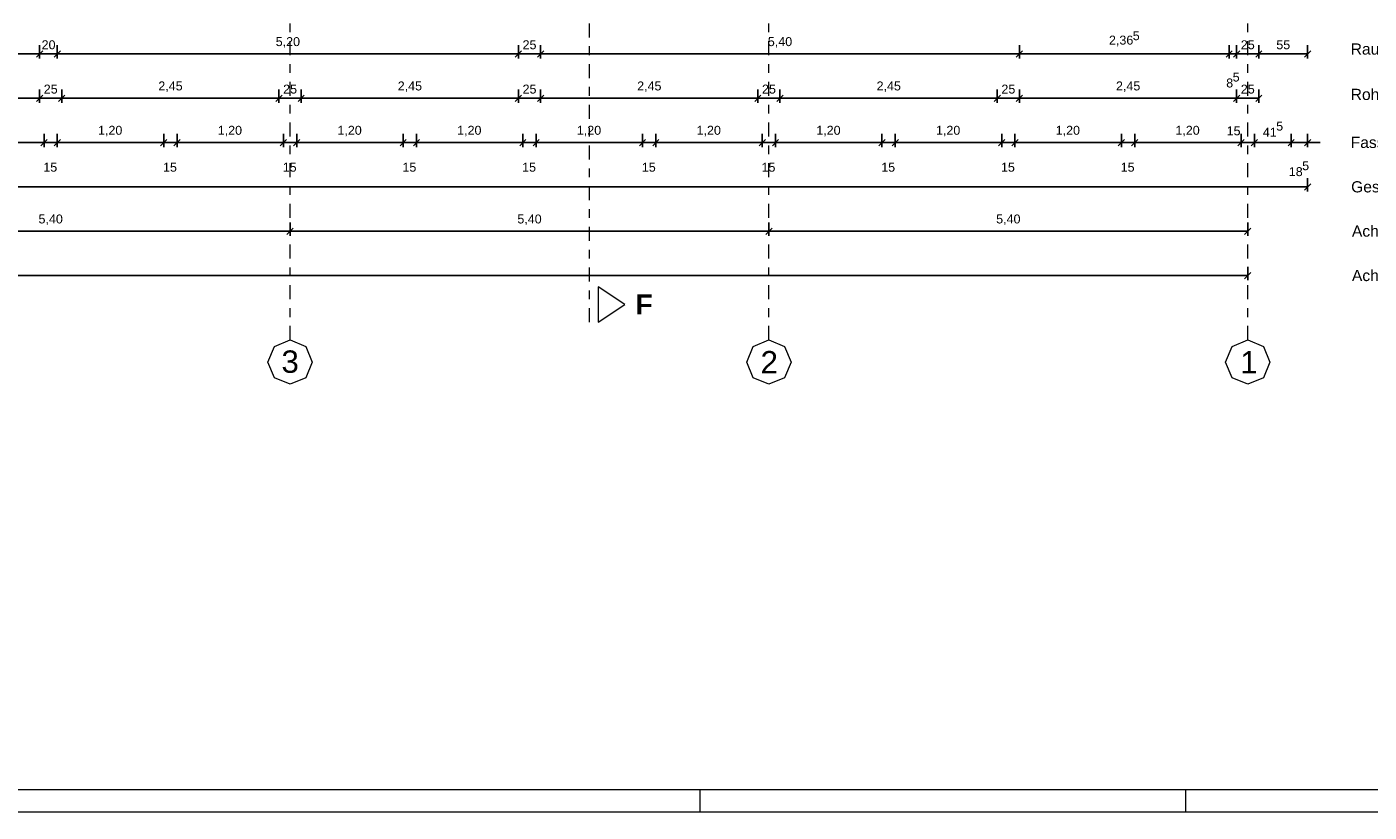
# Model space of a CAD drawing. Header units: metres. Extents: x -45.2 to 14.3, y -31.8 to 10.2.
# Tile 87 of 148: x -13.8 to 1.4, y -31.8 to -23. Entities that reach past the tile are written whole.
import ezdxf

# ---------------------------------------------------------------- set-up
doc = ezdxf.new("R2010")
doc.units = ezdxf.units.M
doc.header["$LTSCALE"] = 0.05
doc.linetypes.add('Achsen 01', pattern=[5.291531, 3.175, -1.058062, 0.352704, -0.705764])
doc.layers.get('0').update_dxf_attribs({"lineweight": 25})
doc.layers.add('AV1-Achsen', color=1, linetype='Achsen 01', lineweight=18, true_color=0xff0000)
for name, color, linetype, lineweight in [('AV1-Planrahmen', 7, 'Continuous', 9), ('AV1-Schnitt Achsen', 7, 'Achsen 01', 18), ('Bemaßung-Bemaßung', 7, 'Continuous', 9), ('Keine', 7, 'Continuous', 9)]:
    doc.layers.add(name, color=color, linetype=linetype, lineweight=lineweight)
doc.styles.add('Arial', font='arial.ttf')
doc.styles.add('Arial (bold)', font='arialbd.ttf')

# ---------------------------------------------------------------- blocks, each defined once
blk = doc.blocks.new('Group')
at = {"layer": 'AV1-Planrahmen', "color": 7}
for p, q in [((0.1855, -0.4205), (0.1855, -0.4155)), ((0.295, -0.4205), (0.295, -0.4155))]:
    blk.add_line(p, q, dxfattribs=at)
at = {"layer": 'AV1-Planrahmen', "color": 7, "flags": 128}
for points in [[(-0.5945, -0.4205), (-0.5945, 0.4205), (0.5945, 0.4205), (0.5945, -0.4205)], [(-0.5695, -0.4155), (-0.5695, 0.4155), (0.4045, 0.4155), (0.4045, -0.4155)]]:
    blk.add_lwpolyline(points, close=True, dxfattribs=at)

msp = doc.modelspace()

# ---------------------------------------------------------------- linework, layer by layer
at = {"color": 0, "linetype": 'ByBlock', "lineweight": -2}
for p, q in [((-13.625, -23.275), (-13.696, -23.275)), ((-13.625, -23.275), (-13.696, -23.275)), ((-13.425, -23.275), (-13.354, -23.275)), ((-13.425, -23.275), (-13.354, -23.275)), ((-8.225, -23.275), (-8.296, -23.275)), ((-8.225, -23.275), (-8.154, -23.275)), ((-7.975, -23.275), (-8.046, -23.275)), ((-7.975, -23.275), (-7.904, -23.275)), ((-2.575, -23.275), (-2.646, -23.275)), ((-2.575, -23.275), (-2.504, -23.275)), ((-0.21, -23.275), (-0.281, -23.275)), ((-0.21, -23.275), (-0.281, -23.275)), ((-0.125, -23.275), (-0.054, -23.275)), ((-0.125, -23.275), (-0.054, -23.275)), ((0.125, -23.275), (0.054, -23.275)), ((0.125, -23.275), (0.196, -23.275)), ((0.675, -23.275), (0.604, -23.275)), ((-13.625, -23.775), (-13.696, -23.775)), ((-13.625, -23.775), (-13.554, -23.775)), ((-13.375, -23.775), (-13.446, -23.775)), ((-13.375, -23.775), (-13.304, -23.775)), ((-10.925, -23.775), (-10.996, -23.775)), ((-10.925, -23.775), (-10.854, -23.775)), ((-10.675, -23.775), (-10.746, -23.775)), ((-10.675, -23.775), (-10.604, -23.775)), ((-8.225, -23.775), (-8.296, -23.775)), ((-8.225, -23.775), (-8.154, -23.775)), ((-7.975, -23.775), (-8.046, -23.775)), ((-7.975, -23.775), (-7.904, -23.775)), ((-5.525, -23.775), (-5.596, -23.775)), ((-5.525, -23.775), (-5.454, -23.775)), ((-5.275, -23.775), (-5.346, -23.775)), ((-5.275, -23.775), (-5.204, -23.775)), ((-2.825, -23.775), (-2.896, -23.775)), ((-2.825, -23.775), (-2.754, -23.775)), ((-2.575, -23.775), (-2.646, -23.775)), ((-2.575, -23.775), (-2.504, -23.775)), ((-0.125, -23.775), (-0.196, -23.775)), ((-0.125, -23.775), (-0.054, -23.775)), ((0.125, -23.775), (0.054, -23.775)), ((-13.575, -24.275), (-13.646, -24.275)), ((-13.575, -24.275), (-13.646, -24.275)), ((-13.425, -24.275), (-13.354, -24.275)), ((-13.425, -24.275), (-13.354, -24.275)), ((-12.225, -24.275), (-12.296, -24.275)), ((-12.225, -24.275), (-12.296, -24.275)), ((-12.075, -24.275), (-12.004, -24.275)), ((-12.075, -24.275), (-12.004, -24.275)), ((-10.875, -24.275), (-10.946, -24.275)), ((-10.875, -24.275), (-10.946, -24.275)), ((-10.725, -24.275), (-10.654, -24.275)), ((-10.725, -24.275), (-10.654, -24.275)), ((-9.525, -24.275), (-9.596, -24.275)), ((-9.525, -24.275), (-9.596, -24.275)), ((-9.375, -24.275), (-9.304, -24.275)), ((-9.375, -24.275), (-9.304, -24.275)), ((-8.175, -24.275), (-8.246, -24.275)), ((-8.175, -24.275), (-8.246, -24.275)), ((-8.025, -24.275), (-7.954, -24.275)), ((-8.025, -24.275), (-7.954, -24.275)), ((-6.825, -24.275), (-6.896, -24.275)), ((-6.825, -24.275), (-6.896, -24.275)), ((-6.675, -24.275), (-6.604, -24.275)), ((-6.675, -24.275), (-6.604, -24.275)), ((-5.475, -24.275), (-5.546, -24.275)), ((-5.475, -24.275), (-5.546, -24.275)), ((-5.325, -24.275), (-5.254, -24.275)), ((-5.325, -24.275), (-5.254, -24.275)), ((-4.125, -24.275), (-4.196, -24.275)), ((-4.125, -24.275), (-4.196, -24.275)), ((-3.975, -24.275), (-3.904, -24.275)), ((-3.975, -24.275), (-3.904, -24.275)), ((-2.775, -24.275), (-2.846, -24.275)), ((-2.775, -24.275), (-2.846, -24.275)), ((-2.625, -24.275), (-2.554, -24.275)), ((-2.625, -24.275), (-2.554, -24.275)), ((-1.425, -24.275), (-1.496, -24.275)), ((-1.425, -24.275), (-1.496, -24.275)), ((-1.275, -24.275), (-1.204, -24.275)), ((-1.275, -24.275), (-1.204, -24.275)), ((-0.075, -24.275), (-0.146, -24.275)), ((-0.075, -24.275), (-0.146, -24.275)), ((0.075, -24.275), (0.146, -24.275)), ((0.075, -24.275), (0.146, -24.275)), ((0.49, -24.275), (0.419, -24.275)), ((0.49, -24.275), (0.419, -24.275)), ((0.675, -24.275), (0.746, -24.275)), ((0.675, -24.775), (0.604, -24.775)), ((-10.8, -25.275), (-10.871, -25.275)), ((-10.8, -25.275), (-10.729, -25.275)), ((-5.4, -25.275), (-5.471, -25.275)), ((-5.4, -25.275), (-5.329, -25.275)), ((0, -25.275), (-0.071, -25.275)), ((0, -25.775), (-0.071, -25.775))]:
    msp.add_line(p, q, dxfattribs=at)
at = {"color": 0, "linetype": 'Continuous', "lineweight": 15}
for p, q in [((-13.59, -23.24), (-13.66, -23.31)), ((-13.59, -23.24), (-13.66, -23.31)), ((-13.46, -23.31), (-13.39, -23.24)), ((-13.46, -23.31), (-13.39, -23.24)), ((-8.19, -23.24), (-8.26, -23.31)), ((-8.26, -23.31), (-8.19, -23.24)), ((-7.94, -23.24), (-8.01, -23.31)), ((-8.01, -23.31), (-7.94, -23.24)), ((-2.54, -23.24), (-2.61, -23.31)), ((-2.61, -23.31), (-2.54, -23.24)), ((-0.175, -23.24), (-0.245, -23.31)), ((-0.175, -23.24), (-0.245, -23.31)), ((-0.16, -23.31), (-0.09, -23.24)), ((-0.16, -23.31), (-0.09, -23.24)), ((0.16, -23.24), (0.09, -23.31)), ((0.09, -23.31), (0.16, -23.24)), ((0.71, -23.24), (0.64, -23.31)), ((-13.59, -23.74), (-13.66, -23.81)), ((-13.66, -23.81), (-13.59, -23.74)), ((-13.34, -23.74), (-13.41, -23.81)), ((-13.41, -23.81), (-13.34, -23.74)), ((-10.89, -23.74), (-10.96, -23.81)), ((-10.96, -23.81), (-10.89, -23.74)), ((-10.64, -23.74), (-10.71, -23.81)), ((-10.71, -23.81), (-10.64, -23.74)), ((-8.19, -23.74), (-8.26, -23.81)), ((-8.26, -23.81), (-8.19, -23.74)), ((-7.94, -23.74), (-8.01, -23.81)), ((-8.01, -23.81), (-7.94, -23.74)), ((-5.49, -23.74), (-5.56, -23.81)), ((-5.56, -23.81), (-5.49, -23.74)), ((-5.24, -23.74), (-5.31, -23.81)), ((-5.31, -23.81), (-5.24, -23.74)), ((-2.79, -23.74), (-2.86, -23.81)), ((-2.86, -23.81), (-2.79, -23.74)), ((-2.54, -23.74), (-2.61, -23.81)), ((-2.61, -23.81), (-2.54, -23.74)), ((-0.09, -23.74), (-0.16, -23.81)), ((-0.16, -23.81), (-0.09, -23.74)), ((0.16, -23.74), (0.09, -23.81)), ((-13.54, -24.24), (-13.61, -24.31)), ((-13.54, -24.24), (-13.61, -24.31)), ((-13.46, -24.31), (-13.39, -24.24)), ((-13.46, -24.31), (-13.39, -24.24)), ((-12.19, -24.24), (-12.26, -24.31)), ((-12.19, -24.24), (-12.26, -24.31)), ((-12.11, -24.31), (-12.04, -24.24)), ((-12.11, -24.31), (-12.04, -24.24)), ((-10.84, -24.24), (-10.91, -24.31)), ((-10.84, -24.24), (-10.91, -24.31)), ((-10.76, -24.31), (-10.69, -24.24)), ((-10.76, -24.31), (-10.69, -24.24)), ((-9.49, -24.24), (-9.56, -24.31)), ((-9.49, -24.24), (-9.56, -24.31)), ((-9.41, -24.31), (-9.34, -24.24)), ((-9.41, -24.31), (-9.34, -24.24)), ((-8.14, -24.24), (-8.21, -24.31)), ((-8.14, -24.24), (-8.21, -24.31)), ((-8.06, -24.31), (-7.99, -24.24)), ((-8.06, -24.31), (-7.99, -24.24)), ((-6.79, -24.24), (-6.86, -24.31)), ((-6.79, -24.24), (-6.86, -24.31)), ((-6.71, -24.31), (-6.64, -24.24)), ((-6.71, -24.31), (-6.64, -24.24)), ((-5.44, -24.24), (-5.51, -24.31)), ((-5.44, -24.24), (-5.51, -24.31)), ((-5.36, -24.31), (-5.29, -24.24)), ((-5.36, -24.31), (-5.29, -24.24)), ((-4.09, -24.24), (-4.16, -24.31)), ((-4.09, -24.24), (-4.16, -24.31)), ((-4.01, -24.31), (-3.94, -24.24)), ((-4.01, -24.31), (-3.94, -24.24)), ((-2.74, -24.24), (-2.81, -24.31)), ((-2.74, -24.24), (-2.81, -24.31)), ((-2.66, -24.31), (-2.59, -24.24)), ((-2.66, -24.31), (-2.59, -24.24)), ((-1.39, -24.24), (-1.46, -24.31)), ((-1.39, -24.24), (-1.46, -24.31)), ((-1.31, -24.31), (-1.24, -24.24)), ((-1.31, -24.31), (-1.24, -24.24)), ((-0.04, -24.24), (-0.11, -24.31)), ((-0.04, -24.24), (-0.11, -24.31)), ((0.04, -24.31), (0.11, -24.24)), ((0.04, -24.31), (0.11, -24.24)), ((0.525, -24.24), (0.455, -24.31)), ((0.525, -24.24), (0.455, -24.31)), ((0.64, -24.31), (0.71, -24.24)), ((0.71, -24.74), (0.64, -24.81)), ((-10.765, -25.24), (-10.835, -25.31)), ((-10.835, -25.31), (-10.765, -25.24)), ((-5.365, -25.24), (-5.435, -25.31)), ((-5.435, -25.31), (-5.365, -25.24)), ((0.035, -25.24), (-0.035, -25.31)), ((0.035, -25.74), (-0.035, -25.81))]:
    msp.add_line(p, q, dxfattribs=at)
at = {"layer": 'AV1-Achsen'}
for p, q in [((-10.8, -26.5), (-10.8, 4.9)), ((-5.4, -26.5), (-5.4, 4.9)), ((0, -26.5), (0, 4.9))]:
    msp.add_line(p, q, dxfattribs=at)
at = {"layer": 'AV1-Achsen', "linetype": 'Continuous'}
for points in [[(-10.8, -26.5), (-10.623, -26.573), (-10.55, -26.75), (-10.623, -26.927), (-10.8, -27), (-10.977, -26.927), (-11.05, -26.75), (-10.977, -26.573)], [(-5.4, -26.5), (-5.223, -26.573), (-5.15, -26.75), (-5.223, -26.927), (-5.4, -27), (-5.577, -26.927), (-5.65, -26.75), (-5.577, -26.573)], [(0, -26.5), (0.177, -26.573), (0.25, -26.75), (0.177, -26.927), (0, -27), (-0.177, -26.927), (-0.25, -26.75), (-0.177, -26.573)]]:
    msp.add_lwpolyline(points, close=True, dxfattribs=at)
at = {"layer": 'AV1-Schnitt Achsen'}
msp.add_line((-7.425, -26.3), (-7.425, 4.7), dxfattribs=at)
at = {"layer": 'AV1-Schnitt Achsen', "linetype": 'Continuous'}
msp.add_lwpolyline([(-7.325, -25.9), (-7.325, -26.3), (-7.025, -26.1)], close=True, dxfattribs=at)
at = {"layer": 'Bemaßung-Bemaßung', "color": 0, "linetype": 'Continuous', "lineweight": -2}
for p, q in [((-13.696, -23.275), (-14.704, -23.275)), ((-13.696, -23.275), (-13.766, -23.275)), ((-13.625, -23.175), (-13.625, -23.325)), ((-13.625, -23.175), (-13.625, -23.325)), ((-13.425, -23.275), (-13.625, -23.275)), ((-13.425, -23.175), (-13.425, -23.325)), ((-13.425, -23.175), (-13.425, -23.325)), ((-13.354, -23.275), (-13.284, -23.275)), ((-8.296, -23.275), (-13.354, -23.275)), ((-8.225, -23.175), (-8.225, -23.325)), ((-8.225, -23.175), (-8.225, -23.325)), ((-8.046, -23.275), (-8.154, -23.275)), ((-7.975, -23.175), (-7.975, -23.325)), ((-7.975, -23.175), (-7.975, -23.325)), ((-2.646, -23.275), (-7.904, -23.275)), ((-2.575, -23.175), (-2.575, -23.325)), ((-2.575, -23.175), (-2.575, -23.325)), ((-0.281, -23.275), (-2.504, -23.275)), ((-0.281, -23.275), (-0.351, -23.275)), ((-0.21, -23.175), (-0.21, -23.325)), ((-0.21, -23.175), (-0.21, -23.325)), ((-0.125, -23.275), (-0.21, -23.275)), ((-0.125, -23.175), (-0.125, -23.325)), ((-0.125, -23.175), (-0.125, -23.325)), ((-0.054, -23.275), (0.016, -23.275)), ((0.054, -23.275), (-0.054, -23.275)), ((0.125, -23.175), (0.125, -23.325)), ((0.125, -23.175), (0.125, -23.325)), ((0.604, -23.275), (0.196, -23.275)), ((0.675, -23.175), (0.675, -23.325)), ((-13.575, -24.175), (-13.575, -24.325)), ((-13.575, -24.175), (-13.575, -24.325)), ((-13.425, -24.175), (-13.425, -24.325)), ((-13.425, -24.175), (-13.425, -24.325)), ((-12.225, -24.175), (-12.225, -24.325)), ((-12.225, -24.175), (-12.225, -24.325)), ((-12.075, -24.175), (-12.075, -24.325)), ((-12.075, -24.175), (-12.075, -24.325)), ((-10.875, -24.175), (-10.875, -24.325)), ((-10.875, -24.175), (-10.875, -24.325)), ((-10.725, -24.175), (-10.725, -24.325)), ((-10.725, -24.175), (-10.725, -24.325)), ((-9.525, -24.175), (-9.525, -24.325)), ((-9.525, -24.175), (-9.525, -24.325)), ((-9.375, -24.175), (-9.375, -24.325)), ((-9.375, -24.175), (-9.375, -24.325)), ((-8.175, -24.175), (-8.175, -24.325)), ((-8.175, -24.175), (-8.175, -24.325)), ((-8.025, -24.175), (-8.025, -24.325)), ((-8.025, -24.175), (-8.025, -24.325)), ((-6.825, -24.175), (-6.825, -24.325)), ((-6.825, -24.175), (-6.825, -24.325)), ((-6.675, -24.175), (-6.675, -24.325)), ((-6.675, -24.175), (-6.675, -24.325)), ((-5.475, -24.175), (-5.475, -24.325)), ((-5.475, -24.175), (-5.475, -24.325)), ((-5.325, -24.175), (-5.325, -24.325)), ((-5.325, -24.175), (-5.325, -24.325)), ((-4.125, -24.175), (-4.125, -24.325)), ((-4.125, -24.175), (-4.125, -24.325)), ((-3.975, -24.175), (-3.975, -24.325)), ((-3.975, -24.175), (-3.975, -24.325)), ((-2.775, -24.175), (-2.775, -24.325)), ((-2.775, -24.175), (-2.775, -24.325)), ((-2.625, -24.175), (-2.625, -24.325)), ((-2.625, -24.175), (-2.625, -24.325)), ((-1.425, -24.175), (-1.425, -24.325)), ((-1.425, -24.175), (-1.425, -24.325)), ((-1.275, -24.175), (-1.275, -24.325)), ((-1.275, -24.175), (-1.275, -24.325)), ((-0.075, -24.175), (-0.075, -24.325)), ((-0.075, -24.175), (-0.075, -24.325)), ((0.075, -24.175), (0.075, -24.325)), ((0.075, -24.175), (0.075, -24.325)), ((0.49, -24.175), (0.49, -24.325)), ((0.49, -24.175), (0.49, -24.325)), ((0.675, -24.175), (0.675, -24.325)), ((-14.704, -24.275), (-13.646, -24.275)), ((-13.646, -24.275), (-13.716, -24.275)), ((-13.575, -24.275), (-13.425, -24.275)), ((-13.354, -24.275), (-12.296, -24.275)), ((-13.354, -24.275), (-13.284, -24.275)), ((-12.296, -24.275), (-12.366, -24.275)), ((-12.225, -24.275), (-12.075, -24.275)), ((-12.004, -24.275), (-10.946, -24.275)), ((-12.004, -24.275), (-11.934, -24.275)), ((-10.946, -24.275), (-11.016, -24.275)), ((-10.875, -24.275), (-10.725, -24.275)), ((-10.654, -24.275), (-9.596, -24.275)), ((-10.654, -24.275), (-10.584, -24.275)), ((-9.596, -24.275), (-9.666, -24.275)), ((-9.525, -24.275), (-9.375, -24.275)), ((-9.304, -24.275), (-8.246, -24.275)), ((-9.304, -24.275), (-9.234, -24.275)), ((-8.246, -24.275), (-8.316, -24.275)), ((-8.175, -24.275), (-8.025, -24.275)), ((-7.954, -24.275), (-6.896, -24.275)), ((-7.954, -24.275), (-7.884, -24.275)), ((-6.896, -24.275), (-6.966, -24.275)), ((-6.825, -24.275), (-6.675, -24.275)), ((-6.604, -24.275), (-5.546, -24.275)), ((-6.604, -24.275), (-6.534, -24.275)), ((-5.546, -24.275), (-5.616, -24.275)), ((-5.475, -24.275), (-5.325, -24.275)), ((-5.254, -24.275), (-4.196, -24.275)), ((-5.254, -24.275), (-5.184, -24.275)), ((-4.196, -24.275), (-4.266, -24.275)), ((-4.125, -24.275), (-3.975, -24.275)), ((-3.904, -24.275), (-2.846, -24.275)), ((-3.904, -24.275), (-3.834, -24.275)), ((-2.846, -24.275), (-2.916, -24.275)), ((-2.775, -24.275), (-2.625, -24.275)), ((-2.554, -24.275), (-1.496, -24.275)), ((-2.554, -24.275), (-2.484, -24.275)), ((-1.496, -24.275), (-1.566, -24.275)), ((-1.425, -24.275), (-1.275, -24.275)), ((-1.204, -24.275), (-0.146, -24.275)), ((-1.204, -24.275), (-1.134, -24.275)), ((-0.146, -24.275), (-0.216, -24.275)), ((-0.075, -24.275), (0.075, -24.275)), ((0.146, -24.275), (0.419, -24.275)), ((0.146, -24.275), (0.216, -24.275)), ((0.419, -24.275), (0.349, -24.275)), ((0.49, -24.275), (0.675, -24.275)), ((0.746, -24.275), (0.816, -24.275))]:
    msp.add_line(p, q, dxfattribs=at)
at = {"layer": 'Bemaßung-Bemaßung', "color": 0, "lineweight": -2}
for p, q in [((-13.625, -23.675), (-13.625, -23.825)), ((-13.625, -23.675), (-13.625, -23.825)), ((-13.375, -23.675), (-13.375, -23.825)), ((-13.375, -23.675), (-13.375, -23.825)), ((-10.925, -23.675), (-10.925, -23.825)), ((-10.925, -23.675), (-10.925, -23.825)), ((-10.675, -23.675), (-10.675, -23.825)), ((-10.675, -23.675), (-10.675, -23.825)), ((-8.225, -23.675), (-8.225, -23.825)), ((-8.225, -23.675), (-8.225, -23.825)), ((-7.975, -23.675), (-7.975, -23.825)), ((-7.975, -23.675), (-7.975, -23.825)), ((-5.525, -23.675), (-5.525, -23.825)), ((-5.525, -23.675), (-5.525, -23.825)), ((-5.275, -23.675), (-5.275, -23.825)), ((-5.275, -23.675), (-5.275, -23.825)), ((-2.825, -23.675), (-2.825, -23.825)), ((-2.825, -23.675), (-2.825, -23.825)), ((-2.575, -23.675), (-2.575, -23.825)), ((-2.575, -23.675), (-2.575, -23.825)), ((-0.125, -23.675), (-0.125, -23.825)), ((-0.125, -23.675), (-0.125, -23.825)), ((0.125, -23.675), (0.125, -23.825)), ((-13.696, -23.775), (-16.004, -23.775)), ((-13.446, -23.775), (-13.554, -23.775)), ((-10.996, -23.775), (-13.304, -23.775)), ((-10.746, -23.775), (-10.854, -23.775)), ((-8.296, -23.775), (-10.604, -23.775)), ((-8.046, -23.775), (-8.154, -23.775)), ((-5.596, -23.775), (-7.904, -23.775)), ((-5.346, -23.775), (-5.454, -23.775)), ((-2.896, -23.775), (-5.204, -23.775)), ((-2.646, -23.775), (-2.754, -23.775)), ((-0.196, -23.775), (-2.504, -23.775)), ((0.054, -23.775), (-0.054, -23.775)), ((0.604, -24.775), (-39.754, -24.775)), ((0.675, -24.675), (0.675, -24.825)), ((-10.871, -25.275), (-16.129, -25.275)), ((-10.8, -25.175), (-10.8, -25.325)), ((-10.8, -25.175), (-10.8, -25.325)), ((-5.471, -25.275), (-10.729, -25.275)), ((-5.4, -25.175), (-5.4, -25.325)), ((-5.4, -25.175), (-5.4, -25.325)), ((-0.071, -25.275), (-5.329, -25.275)), ((0, -25.175), (0, -25.325)), ((0, -25.675), (0, -25.825)), ((-0.071, -25.775), (-39.079, -25.775))]:
    msp.add_line(p, q, dxfattribs=at)
at = {"layer": 'Defpoints', "color": 0, "lineweight": 0}
for p, q in [((-13.625, -23.275), (-13.625, -23.275)), ((-13.425, -23.275), (-13.425, -23.275)), ((-8.225, -23.275), (-8.225, -23.275)), ((-7.975, -23.275), (-7.975, -23.275)), ((-2.575, -23.275), (-2.575, -23.275)), ((-0.21, -23.275), (-0.21, -23.275)), ((-0.125, -23.275), (-0.125, -23.275)), ((0.125, -23.275), (0.125, -23.275)), ((-13.625, -23.775), (-13.625, -23.775)), ((-13.375, -23.775), (-13.375, -23.775)), ((-10.925, -23.775), (-10.925, -23.775)), ((-10.675, -23.775), (-10.675, -23.775)), ((-8.225, -23.775), (-8.225, -23.775)), ((-7.975, -23.775), (-7.975, -23.775)), ((-5.525, -23.775), (-5.525, -23.775)), ((-5.275, -23.775), (-5.275, -23.775)), ((-2.825, -23.775), (-2.825, -23.775)), ((-2.575, -23.775), (-2.575, -23.775)), ((-0.125, -23.775), (-0.125, -23.775)), ((-13.575, -24.275), (-13.575, -24.275)), ((-13.425, -24.275), (-13.425, -24.275)), ((-12.225, -24.275), (-12.225, -24.275)), ((-12.075, -24.275), (-12.075, -24.275)), ((-10.875, -24.275), (-10.875, -24.275)), ((-10.725, -24.275), (-10.725, -24.275)), ((-9.525, -24.275), (-9.525, -24.275)), ((-9.375, -24.275), (-9.375, -24.275)), ((-8.175, -24.275), (-8.175, -24.275)), ((-8.025, -24.275), (-8.025, -24.275)), ((-6.825, -24.275), (-6.825, -24.275)), ((-6.675, -24.275), (-6.675, -24.275)), ((-5.475, -24.275), (-5.475, -24.275)), ((-5.325, -24.275), (-5.325, -24.275)), ((-4.125, -24.275), (-4.125, -24.275)), ((-3.975, -24.275), (-3.975, -24.275)), ((-2.775, -24.275), (-2.775, -24.275)), ((-2.625, -24.275), (-2.625, -24.275)), ((-1.425, -24.275), (-1.425, -24.275)), ((-1.275, -24.275), (-1.275, -24.275)), ((-0.075, -24.275), (-0.075, -24.275)), ((0.075, -24.275), (0.075, -24.275)), ((0.49, -24.275), (0.49, -24.275)), ((0.675, -24.275), (0.675, -24.275)), ((-10.8, -25.275), (-10.8, -25.275)), ((-5.4, -25.275), (-5.4, -25.275))]:
    msp.add_line(p, q, dxfattribs=at)

# ---------------------------------------------------------------- block references
at = {"layer": 'Keine', "color": 7, "transparency": 33554687, "xscale": 50, "yscale": 50, "zscale": 50}
msp.add_blockref('Group', (-15.45, -10.8), dxfattribs=at)

# ---------------------------------------------------------------- texts
at = {"layer": 'AV1-Achsen', "char_height": 0.252, "attachment_point": 7, "style": 'Arial'}
for s, insert in [('3', (-10.897, -26.874)), ('2', (-5.494, -26.877)), ('1', (-0.085, -26.877))]:
    msp.add_mtext(s, dxfattribs=dict(at, insert=insert))
at = {"layer": 'AV1-Schnitt Achsen', "insert": (-6.904, -26.213), "char_height": 0.227, "attachment_point": 7, "style": 'Arial (bold)'}
msp.add_mtext('F', dxfattribs=at)
at = {"layer": 'Bemaßung-Bemaßung', "color": 0, "attachment_point": 7, "style": 'Arial'}
for s, insert, char_height in [('5', (-1.297, -23.121), 0.101), ('20', (-13.602, -23.223), 0.1009), ('5,20', (-10.962, -23.205), 0.1009), ('25', (-8.178, -23.223), 0.1009), ('5,40', (-5.412, -23.205), 0.1009), ('2,36', (-1.565, -23.188), 0.1009), ('25', (-0.078, -23.223), 0.1009), ('55', (0.322, -23.223), 0.1009), ('5', (-0.17, -23.587), 0.101), ('25', (-13.578, -23.723), 0.1009), ('2,45', (-12.286, -23.705), 0.1009), ('25', (-10.878, -23.723), 0.1009), ('2,45', (-9.586, -23.705), 0.1009), ('25', (-8.178, -23.723), 0.1009), ('2,45', (-6.886, -23.705), 0.1009), ('25', (-5.478, -23.723), 0.1009), ('2,45', (-4.186, -23.705), 0.1009), ('25', (-2.778, -23.723), 0.1009), ('2,45', (-1.486, -23.705), 0.1009), ('8', (-0.243, -23.654), 0.101), ('25', (-0.078, -23.723), 0.1009), ('15', (-0.238, -24.194), 0.1009), ('5', (0.321, -24.141), 0.101), ('1,20', (-12.966, -24.205), 0.1009), ('1,20', (-11.616, -24.205), 0.1009), ('1,20', (-10.266, -24.205), 0.1009), ('1,20', (-8.916, -24.205), 0.1009), ('1,20', (-7.566, -24.205), 0.1009), ('1,20', (-6.216, -24.205), 0.1009), ('1,20', (-4.866, -24.205), 0.1009), ('1,20', (-3.516, -24.205), 0.1009), ('1,20', (-2.166, -24.205), 0.1009), ('1,20', (-0.816, -24.205), 0.1009), ('41', (0.17, -24.208), 0.1009), ('15', (-13.583, -24.604), 0.1009), ('15', (-12.233, -24.604), 0.1009), ('15', (-10.883, -24.604), 0.1009), ('15', (-9.533, -24.604), 0.1009), ('15', (-8.183, -24.604), 0.1009), ('15', (-6.833, -24.604), 0.1009), ('15', (-5.483, -24.604), 0.1009), ('15', (-4.133, -24.604), 0.1009), ('15', (-2.783, -24.604), 0.1009), ('15', (-1.433, -24.604), 0.1009), ('18', (0.463, -24.654), 0.1009), ('5', (0.614, -24.587), 0.101), ('5,40', (-13.637, -25.205), 0.1009), ('5,40', (-8.237, -25.205), 0.1009), ('5,40', (-2.837, -25.205), 0.1009)]:
    msp.add_mtext(s, dxfattribs=dict(at, insert=insert, char_height=char_height))
at = {"layer": 'Bemaßung-Bemaßung', "attachment_point": 7, "style": 'Arial'}
for s, insert, char_height in [('Raumgruppe', (1.161, -23.32), 0.1261), ('Rohbau / Öffnungen', (1.161, -23.832), 0.12609), ('Fassade', (1.161, -24.337), 0.1261), ('Gesamt', (1.166, -24.838), 0.1261)]:
    msp.add_mtext(s, dxfattribs=dict(at, insert=insert, char_height=char_height))
at = {"layer": 'Bemaßung-Bemaßung', "color": 1, "true_color": 0xff0000, "attachment_point": 7, "style": 'Arial'}
for s, insert, char_height in [('Achsen', (1.175, -25.337), 0.1261), ('Achsen Gesamt', (1.175, -25.838), 0.12609)]:
    msp.add_mtext(s, dxfattribs=dict(at, insert=insert, char_height=char_height))

doc.saveas('drawing.dxf')
